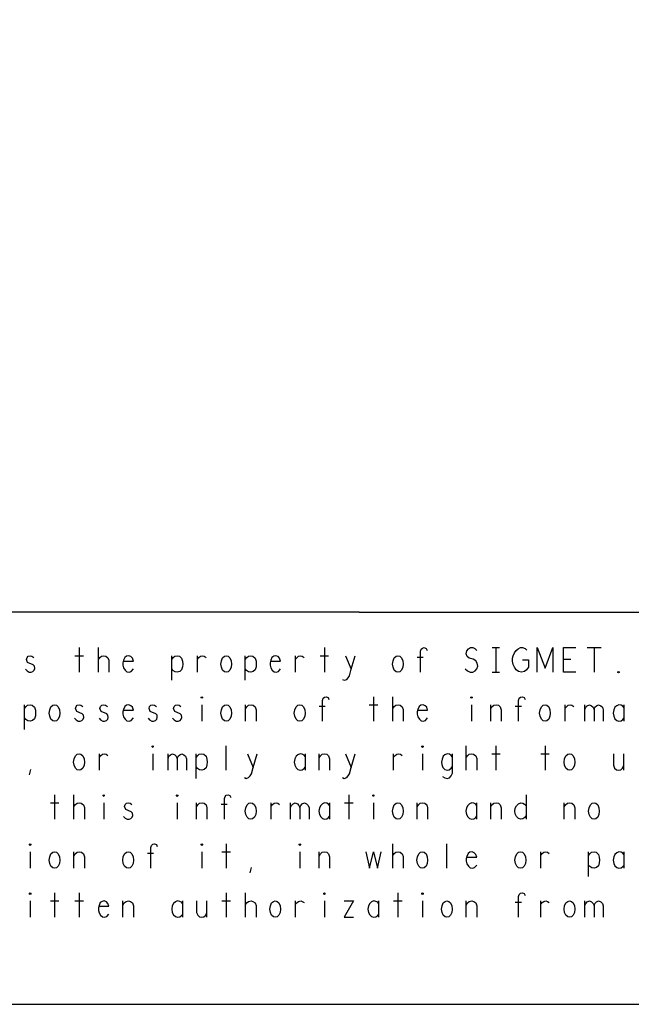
# Model space of a CAD drawing. Extents: x 179 to 509, y 207 to 417.
# Tile 10 of 14: x 433 to 458, y 207 to 248. Entities that reach past the tile are written whole.
import ezdxf

# ---------------------------------------------------------------- set-up
doc = ezdxf.new("R2010")
doc.units = 0
doc.layers.add('RVP8-IFD_G_bassy_art', color=2, linetype='CONTINUOUS')

msp = doc.modelspace()

# ---------------------------------------------------------------- linework, layer by layer
at = {"layer": 'RVP8-IFD_G_bassy_art'}
for points in [[(179.3, 207.35), (509.3, 207.35), (509.3, 417.35), (179.3, 417.35), (179.3, 207.35), (179.3, 207.35)], [(441.875, 220.9), (441.8, 220.917), (441.725, 220.983), (441.675, 221.1), (441.65, 221.233), (441.675, 221.367), (441.725, 221.483), (441.8, 221.55), (441.875, 221.567), (441.95, 221.55), (442.025, 221.483), (442.075, 221.367), (442.088, 221.233), (442.075, 221.1), (442.025, 220.983), (441.95, 220.917), (441.875, 220.9)], [(448.875, 220.9), (448.8, 220.917), (448.725, 220.983), (448.675, 221.1), (448.65, 221.233), (448.675, 221.367), (448.725, 221.483), (448.8, 221.55), (448.875, 221.567), (448.95, 221.55), (449.025, 221.483), (449.075, 221.367), (449.088, 221.233), (449.075, 221.1), (449.025, 220.983), (448.95, 220.917), (448.875, 220.9)], [(457.875, 220.867), (457.85, 220.883), (457.85, 220.917), (457.875, 220.933), (457.9, 220.917), (457.9, 220.883), (457.875, 220.867)], [(440.875, 219.833), (440.85, 219.85), (440.85, 219.883), (440.875, 219.9), (440.9, 219.883), (440.9, 219.85), (440.875, 219.833)], [(451.875, 219.833), (451.85, 219.85), (451.85, 219.883), (451.875, 219.9), (451.9, 219.883), (451.9, 219.85), (451.875, 219.833)], [(434.875, 218.9), (434.8, 218.917), (434.725, 218.983), (434.675, 219.1), (434.65, 219.233), (434.675, 219.367), (434.725, 219.483), (434.8, 219.55), (434.875, 219.567), (434.95, 219.55), (435.025, 219.483), (435.075, 219.367), (435.088, 219.233), (435.075, 219.1), (435.025, 218.983), (434.95, 218.917), (434.875, 218.9)], [(441.875, 218.9), (441.8, 218.917), (441.725, 218.983), (441.675, 219.1), (441.65, 219.233), (441.675, 219.367), (441.725, 219.483), (441.8, 219.55), (441.875, 219.567), (441.95, 219.55), (442.025, 219.483), (442.075, 219.367), (442.088, 219.233), (442.075, 219.1), (442.025, 218.983), (441.95, 218.917), (441.875, 218.9)], [(444.875, 218.9), (444.8, 218.917), (444.725, 218.983), (444.675, 219.1), (444.65, 219.233), (444.675, 219.367), (444.725, 219.483), (444.8, 219.55), (444.875, 219.567), (444.95, 219.55), (445.025, 219.483), (445.075, 219.367), (445.088, 219.233), (445.075, 219.1), (445.025, 218.983), (444.95, 218.917), (444.875, 218.9)], [(454.875, 218.9), (454.8, 218.917), (454.725, 218.983), (454.675, 219.1), (454.65, 219.233), (454.675, 219.367), (454.725, 219.483), (454.8, 219.55), (454.875, 219.567), (454.95, 219.55), (455.025, 219.483), (455.075, 219.367), (455.088, 219.233), (455.075, 219.1), (455.025, 218.983), (454.95, 218.917), (454.875, 218.9)], [(438.875, 217.833), (438.85, 217.85), (438.85, 217.883), (438.875, 217.9), (438.9, 217.883), (438.9, 217.85), (438.875, 217.833)], [(449.875, 217.833), (449.85, 217.85), (449.85, 217.883), (449.875, 217.9), (449.9, 217.883), (449.9, 217.85), (449.875, 217.833)], [(435.875, 216.9), (435.8, 216.917), (435.725, 216.983), (435.675, 217.1), (435.65, 217.233), (435.675, 217.367), (435.725, 217.483), (435.8, 217.55), (435.875, 217.567), (435.95, 217.55), (436.025, 217.483), (436.075, 217.367), (436.088, 217.233), (436.075, 217.1), (436.025, 216.983), (435.95, 216.917), (435.875, 216.9)], [(455.875, 216.9), (455.8, 216.917), (455.725, 216.983), (455.675, 217.1), (455.65, 217.233), (455.675, 217.367), (455.725, 217.483), (455.8, 217.55), (455.875, 217.567), (455.95, 217.55), (456.025, 217.483), (456.075, 217.367), (456.088, 217.233), (456.075, 217.1), (456.025, 216.983), (455.95, 216.917), (455.875, 216.9)], [(436.875, 215.833), (436.85, 215.85), (436.85, 215.883), (436.875, 215.9), (436.9, 215.883), (436.9, 215.85), (436.875, 215.833)], [(439.875, 215.833), (439.85, 215.85), (439.85, 215.883), (439.875, 215.9), (439.9, 215.883), (439.9, 215.85), (439.875, 215.833)], [(447.875, 215.833), (447.85, 215.85), (447.85, 215.883), (447.875, 215.9), (447.9, 215.883), (447.9, 215.85), (447.875, 215.833)], [(442.875, 214.9), (442.8, 214.917), (442.725, 214.983), (442.675, 215.1), (442.65, 215.233), (442.675, 215.367), (442.725, 215.483), (442.8, 215.55), (442.875, 215.567), (442.95, 215.55), (443.025, 215.483), (443.075, 215.367), (443.088, 215.233), (443.075, 215.1), (443.025, 214.983), (442.95, 214.917), (442.875, 214.9)], [(448.875, 214.9), (448.8, 214.917), (448.725, 214.983), (448.675, 215.1), (448.65, 215.233), (448.675, 215.367), (448.725, 215.483), (448.8, 215.55), (448.875, 215.567), (448.95, 215.55), (449.025, 215.483), (449.075, 215.367), (449.088, 215.233), (449.075, 215.1), (449.025, 214.983), (448.95, 214.917), (448.875, 214.9)], [(456.875, 214.9), (456.8, 214.917), (456.725, 214.983), (456.675, 215.1), (456.65, 215.233), (456.675, 215.367), (456.725, 215.483), (456.8, 215.55), (456.875, 215.567), (456.95, 215.55), (457.025, 215.483), (457.075, 215.367), (457.088, 215.233), (457.075, 215.1), (457.025, 214.983), (456.95, 214.917), (456.875, 214.9)], [(433.875, 213.833), (433.85, 213.85), (433.85, 213.883), (433.875, 213.9), (433.9, 213.883), (433.9, 213.85), (433.875, 213.833)], [(440.875, 213.833), (440.85, 213.85), (440.85, 213.883), (440.875, 213.9), (440.9, 213.883), (440.9, 213.85), (440.875, 213.833)], [(444.875, 213.833), (444.85, 213.85), (444.85, 213.883), (444.875, 213.9), (444.9, 213.883), (444.9, 213.85), (444.875, 213.833)], [(434.875, 212.9), (434.8, 212.917), (434.725, 212.983), (434.675, 213.1), (434.65, 213.233), (434.675, 213.367), (434.725, 213.483), (434.8, 213.55), (434.875, 213.567), (434.95, 213.55), (435.025, 213.483), (435.075, 213.367), (435.088, 213.233), (435.075, 213.1), (435.025, 212.983), (434.95, 212.917), (434.875, 212.9)], [(437.875, 212.9), (437.8, 212.917), (437.725, 212.983), (437.675, 213.1), (437.65, 213.233), (437.675, 213.367), (437.725, 213.483), (437.8, 213.55), (437.875, 213.567), (437.95, 213.55), (438.025, 213.483), (438.075, 213.367), (438.088, 213.233), (438.075, 213.1), (438.025, 212.983), (437.95, 212.917), (437.875, 212.9)], [(449.875, 212.9), (449.8, 212.917), (449.725, 212.983), (449.675, 213.1), (449.65, 213.233), (449.675, 213.367), (449.725, 213.483), (449.8, 213.55), (449.875, 213.567), (449.95, 213.55), (450.025, 213.483), (450.075, 213.367), (450.088, 213.233), (450.075, 213.1), (450.025, 212.983), (449.95, 212.917), (449.875, 212.9)], [(453.875, 212.9), (453.8, 212.917), (453.725, 212.983), (453.675, 213.1), (453.65, 213.233), (453.675, 213.367), (453.725, 213.483), (453.8, 213.55), (453.875, 213.567), (453.95, 213.55), (454.025, 213.483), (454.075, 213.367), (454.088, 213.233), (454.075, 213.1), (454.025, 212.983), (453.95, 212.917), (453.875, 212.9)], [(433.875, 211.833), (433.85, 211.85), (433.85, 211.883), (433.875, 211.9), (433.9, 211.883), (433.9, 211.85), (433.875, 211.833)], [(445.875, 211.833), (445.85, 211.85), (445.85, 211.883), (445.875, 211.9), (445.9, 211.883), (445.9, 211.85), (445.875, 211.833)], [(449.875, 211.833), (449.85, 211.85), (449.85, 211.883), (449.875, 211.9), (449.9, 211.883), (449.9, 211.85), (449.875, 211.833)], [(443.875, 210.9), (443.8, 210.917), (443.725, 210.983), (443.675, 211.1), (443.65, 211.233), (443.675, 211.367), (443.725, 211.483), (443.8, 211.55), (443.875, 211.567), (443.95, 211.55), (444.025, 211.483), (444.075, 211.367), (444.088, 211.233), (444.075, 211.1), (444.025, 210.983), (443.95, 210.917), (443.875, 210.9)], [(450.875, 210.9), (450.8, 210.917), (450.725, 210.983), (450.675, 211.1), (450.65, 211.233), (450.675, 211.367), (450.725, 211.483), (450.8, 211.55), (450.875, 211.567), (450.95, 211.55), (451.025, 211.483), (451.075, 211.367), (451.088, 211.233), (451.075, 211.1), (451.025, 210.983), (450.95, 210.917), (450.875, 210.9)], [(455.875, 210.9), (455.8, 210.917), (455.725, 210.983), (455.675, 211.1), (455.65, 211.233), (455.675, 211.367), (455.725, 211.483), (455.8, 211.55), (455.875, 211.567), (455.95, 211.55), (456.025, 211.483), (456.075, 211.367), (456.088, 211.233), (456.075, 211.1), (456.025, 210.983), (455.95, 210.917), (455.875, 210.9)]]:
    msp.add_lwpolyline(points, close=True, dxfattribs=at)
for points in [[(447.3, 223.35), (409.3, 223.35), (409.3, 207.35)], [(447.3, 223.35), (509.3, 223.35)], [(435.875, 221.9), (435.875, 220.9)], [(436.662, 220.9), (436.662, 221.9)], [(445.875, 221.9), (445.875, 220.9)], [(449.8, 220.9), (449.8, 221.75), (449.825, 221.833), (449.875, 221.883), (449.95, 221.9), (450.025, 221.867), (450.062, 221.783)], [(451.612, 221.033), (451.712, 220.95), (451.825, 220.9), (451.925, 220.9), (452.025, 220.95), (452.1, 221.033), (452.138, 221.15), (452.113, 221.267), (452.05, 221.367), (451.938, 221.433), (451.788, 221.467), (451.7, 221.533), (451.662, 221.65), (451.688, 221.767), (451.75, 221.85), (451.838, 221.9), (451.925, 221.9), (452.012, 221.867), (452.088, 221.783)], [(452.725, 221.9), (453.025, 221.9)], [(452.875, 221.9), (452.875, 220.9)], [(453.95, 221.4), (454.2, 221.4), (454.2, 221.1), (454.125, 221), (454.038, 220.933), (453.912, 220.9), (453.788, 220.933), (453.7, 221), (453.625, 221.1), (453.575, 221.217), (453.55, 221.35), (453.55, 221.467), (453.575, 221.567), (453.625, 221.683), (453.7, 221.783), (453.775, 221.85), (453.875, 221.9), (453.962, 221.9), (454.062, 221.867), (454.138, 221.8)], [(454.55, 220.9), (454.55, 221.9), (454.875, 221.067), (455.2, 221.9), (455.2, 220.9)], [(456.125, 220.9), (455.625, 220.9), (455.625, 221.9), (456.125, 221.9)], [(456.588, 221.9), (457.162, 221.9)], [(456.875, 221.9), (456.875, 220.9)], [(433.688, 221.017), (433.75, 220.95), (433.838, 220.9), (433.912, 220.9), (433.988, 220.933), (434.038, 220.983), (434.062, 221.05), (434.05, 221.15), (434, 221.2), (433.775, 221.3), (433.725, 221.417), (433.75, 221.5), (433.8, 221.55), (433.875, 221.567), (433.95, 221.55), (434.025, 221.5)], [(435.7, 221.567), (436.05, 221.567)], [(436.662, 221.417), (436.725, 221.5), (436.788, 221.55), (436.888, 221.567), (436.962, 221.55), (437.05, 221.483), (437.088, 221.383), (437.088, 220.9)], [(437.688, 221.35), (438.088, 221.35), (438.05, 221.467), (437.988, 221.533), (437.9, 221.567), (437.812, 221.55), (437.738, 221.5), (437.688, 221.383), (437.662, 221.283), (437.662, 221.183), (437.688, 221.083), (437.75, 220.983), (437.825, 220.917), (437.912, 220.9), (438, 220.933), (438.088, 221.033)], [(439.65, 220.567), (439.65, 221.567)], [(439.65, 221.417), (439.712, 221.5), (439.775, 221.55), (439.875, 221.567), (439.962, 221.55), (440.05, 221.467), (440.088, 221.35), (440.1, 221.233), (440.088, 221.117), (440.05, 221), (439.975, 220.933), (439.875, 220.9), (439.788, 220.917), (439.7, 220.967), (439.65, 221.033)], [(440.7, 220.9), (440.7, 221.567)], [(440.7, 221.433), (440.762, 221.5), (440.825, 221.55), (440.912, 221.567), (440.975, 221.55), (441.05, 221.5)], [(442.65, 220.567), (442.65, 221.567)], [(442.65, 221.417), (442.712, 221.5), (442.775, 221.55), (442.875, 221.567), (442.962, 221.55), (443.05, 221.467), (443.088, 221.35), (443.1, 221.233), (443.088, 221.117), (443.05, 221), (442.975, 220.933), (442.875, 220.9), (442.788, 220.917), (442.7, 220.967), (442.65, 221.033)], [(443.688, 221.35), (444.088, 221.35), (444.05, 221.467), (443.988, 221.533), (443.9, 221.567), (443.812, 221.55), (443.738, 221.5), (443.688, 221.383), (443.662, 221.283), (443.662, 221.183), (443.688, 221.083), (443.75, 220.983), (443.825, 220.917), (443.912, 220.9), (444, 220.933), (444.088, 221.033)], [(444.7, 220.9), (444.7, 221.567)], [(444.7, 221.433), (444.762, 221.5), (444.825, 221.55), (444.912, 221.567), (444.975, 221.55), (445.05, 221.5)], [(445.7, 221.567), (446.05, 221.567)], [(446.612, 220.6), (446.688, 220.567), (446.788, 220.6), (446.85, 220.667), (446.9, 220.75), (446.975, 221.017), (447.138, 221.567)], [(446.738, 221.567), (446.975, 221.017)], [(449.912, 221.5), (449.662, 221.5)], [(455.925, 221.417), (455.625, 221.417)], [(452.725, 220.9), (453.025, 220.9)], [(445.8, 218.9), (445.8, 219.75), (445.825, 219.833), (445.875, 219.883), (445.95, 219.9), (446.025, 219.867), (446.062, 219.783)], [(447.875, 219.9), (447.875, 218.9)], [(448.662, 218.9), (448.662, 219.9)], [(453.8, 218.9), (453.8, 219.75), (453.825, 219.833), (453.875, 219.883), (453.95, 219.9), (454.025, 219.867), (454.062, 219.783)], [(433.65, 218.567), (433.65, 219.567)], [(433.65, 219.417), (433.713, 219.5), (433.775, 219.55), (433.875, 219.567), (433.962, 219.55), (434.05, 219.467), (434.088, 219.35), (434.1, 219.233), (434.088, 219.117), (434.05, 219), (433.975, 218.933), (433.875, 218.9), (433.788, 218.917), (433.7, 218.967), (433.65, 219.033)], [(435.688, 219.017), (435.75, 218.95), (435.838, 218.9), (435.912, 218.9), (435.988, 218.933), (436.038, 218.983), (436.062, 219.05), (436.05, 219.15), (436, 219.2), (435.775, 219.3), (435.725, 219.417), (435.75, 219.5), (435.8, 219.55), (435.875, 219.567), (435.95, 219.55), (436.025, 219.5)], [(436.688, 219.017), (436.75, 218.95), (436.838, 218.9), (436.913, 218.9), (436.988, 218.933), (437.038, 218.983), (437.062, 219.05), (437.05, 219.15), (437, 219.2), (436.775, 219.3), (436.725, 219.417), (436.75, 219.5), (436.8, 219.55), (436.875, 219.567), (436.95, 219.55), (437.025, 219.5)], [(437.688, 219.35), (438.088, 219.35), (438.05, 219.467), (437.988, 219.533), (437.9, 219.567), (437.812, 219.55), (437.738, 219.5), (437.688, 219.383), (437.662, 219.283), (437.662, 219.183), (437.688, 219.083), (437.75, 218.983), (437.825, 218.917), (437.912, 218.9), (438, 218.933), (438.088, 219.033)], [(438.688, 219.017), (438.75, 218.95), (438.838, 218.9), (438.912, 218.9), (438.988, 218.933), (439.038, 218.983), (439.062, 219.05), (439.05, 219.15), (439, 219.2), (438.775, 219.3), (438.725, 219.417), (438.75, 219.5), (438.8, 219.55), (438.875, 219.567), (438.95, 219.55), (439.025, 219.5)], [(439.688, 219.017), (439.75, 218.95), (439.838, 218.9), (439.912, 218.9), (439.988, 218.933), (440.038, 218.983), (440.062, 219.05), (440.05, 219.15), (440, 219.2), (439.775, 219.3), (439.725, 219.417), (439.75, 219.5), (439.8, 219.55), (439.875, 219.567), (439.95, 219.55), (440.025, 219.5)], [(440.875, 219.567), (440.875, 218.9)], [(442.662, 218.9), (442.662, 219.567)], [(442.662, 219.4), (442.712, 219.483), (442.788, 219.55), (442.888, 219.567), (442.975, 219.55), (443.05, 219.483), (443.088, 219.367), (443.088, 218.9)], [(445.912, 219.5), (445.662, 219.5)], [(447.7, 219.567), (448.05, 219.567)], [(448.662, 219.417), (448.725, 219.5), (448.788, 219.55), (448.888, 219.567), (448.962, 219.55), (449.05, 219.483), (449.088, 219.383), (449.088, 218.9)], [(449.688, 219.35), (450.088, 219.35), (450.05, 219.467), (449.988, 219.533), (449.9, 219.567), (449.812, 219.55), (449.738, 219.5), (449.688, 219.383), (449.662, 219.283), (449.662, 219.183), (449.688, 219.083), (449.75, 218.983), (449.825, 218.917), (449.912, 218.9), (450, 218.933), (450.088, 219.033)], [(451.875, 219.567), (451.875, 218.9)], [(452.662, 218.9), (452.662, 219.567)], [(452.662, 219.4), (452.712, 219.483), (452.788, 219.55), (452.888, 219.567), (452.975, 219.55), (453.05, 219.483), (453.088, 219.367), (453.088, 218.9)], [(453.912, 219.5), (453.662, 219.5)], [(455.7, 218.9), (455.7, 219.567)], [(455.7, 219.433), (455.762, 219.5), (455.825, 219.55), (455.912, 219.567), (455.975, 219.55), (456.05, 219.5)], [(456.5, 218.9), (456.5, 219.567)], [(456.5, 219.383), (456.537, 219.467), (456.6, 219.533), (456.688, 219.567), (456.775, 219.533), (456.838, 219.467), (456.875, 219.383), (456.875, 218.9)], [(456.875, 219.383), (456.913, 219.467), (456.975, 219.533), (457.062, 219.567), (457.15, 219.533), (457.213, 219.467), (457.25, 219.367), (457.25, 218.9)], [(458.1, 219.45), (458.05, 219.517), (457.975, 219.55), (457.888, 219.567), (457.8, 219.533), (457.725, 219.467), (457.675, 219.367), (457.65, 219.233), (457.675, 219.1), (457.725, 219), (457.8, 218.933), (457.888, 218.9), (457.975, 218.917), (458.05, 218.967), (458.1, 219.033)], [(458.1, 218.9), (458.1, 219.567)], [(441.875, 216.9), (441.875, 217.9)], [(451.662, 216.9), (451.662, 217.9)], [(452.875, 217.9), (452.875, 216.9)], [(454.875, 217.9), (454.875, 216.9)], [(436.7, 216.9), (436.7, 217.567)], [(436.7, 217.433), (436.762, 217.5), (436.825, 217.55), (436.913, 217.567), (436.975, 217.55), (437.05, 217.5)], [(438.875, 217.567), (438.875, 216.9)], [(439.5, 216.9), (439.5, 217.567)], [(439.5, 217.383), (439.537, 217.467), (439.6, 217.533), (439.688, 217.567), (439.775, 217.533), (439.838, 217.467), (439.875, 217.383), (439.875, 216.9)], [(439.875, 217.383), (439.912, 217.467), (439.975, 217.533), (440.062, 217.567), (440.15, 217.533), (440.213, 217.467), (440.25, 217.367), (440.25, 216.9)], [(440.65, 216.567), (440.65, 217.567)], [(440.65, 217.417), (440.712, 217.5), (440.775, 217.55), (440.875, 217.567), (440.962, 217.55), (441.05, 217.467), (441.088, 217.35), (441.1, 217.233), (441.088, 217.117), (441.05, 217), (440.975, 216.933), (440.875, 216.9), (440.788, 216.917), (440.7, 216.967), (440.65, 217.033)], [(442.613, 216.6), (442.688, 216.567), (442.788, 216.6), (442.85, 216.667), (442.9, 216.75), (442.975, 217.017), (443.138, 217.567)], [(442.738, 217.567), (442.975, 217.017)], [(445.1, 217.45), (445.05, 217.517), (444.975, 217.55), (444.888, 217.567), (444.8, 217.533), (444.725, 217.467), (444.675, 217.367), (444.65, 217.233), (444.675, 217.1), (444.725, 217), (444.8, 216.933), (444.888, 216.9), (444.975, 216.917), (445.05, 216.967), (445.1, 217.033)], [(445.1, 216.9), (445.1, 217.567)], [(445.662, 216.9), (445.662, 217.567)], [(445.662, 217.4), (445.712, 217.483), (445.788, 217.55), (445.888, 217.567), (445.975, 217.55), (446.05, 217.483), (446.088, 217.367), (446.088, 216.9)], [(446.612, 216.6), (446.688, 216.567), (446.788, 216.6), (446.85, 216.667), (446.9, 216.75), (446.975, 217.017), (447.138, 217.567)], [(446.738, 217.567), (446.975, 217.017)], [(448.7, 216.9), (448.7, 217.567)], [(448.7, 217.433), (448.762, 217.5), (448.825, 217.55), (448.912, 217.567), (448.975, 217.55), (449.05, 217.5)], [(449.875, 217.567), (449.875, 216.9)], [(451.1, 217.433), (451.05, 217.5), (450.975, 217.55), (450.888, 217.567), (450.788, 217.533), (450.725, 217.467), (450.675, 217.35), (450.65, 217.233), (450.662, 217.133), (450.712, 217.017), (450.788, 216.933), (450.888, 216.9), (450.962, 216.917), (451.05, 216.983), (451.1, 217.05)], [(450.7, 216.65), (450.788, 216.583), (450.888, 216.567), (450.975, 216.583), (451.05, 216.667), (451.1, 216.783), (451.1, 217.567)], [(451.662, 217.417), (451.725, 217.5), (451.788, 217.55), (451.888, 217.567), (451.962, 217.55), (452.05, 217.483), (452.088, 217.383), (452.088, 216.9)], [(452.7, 217.567), (453.05, 217.567)], [(454.7, 217.567), (455.05, 217.567)], [(457.662, 217.567), (457.662, 217.1), (457.712, 216.983), (457.788, 216.917), (457.875, 216.9), (457.962, 216.917), (458.038, 216.983), (458.088, 217.1)], [(458.088, 216.9), (458.088, 217.567)], [(433.85, 216.717), (433.9, 216.933)], [(434.875, 215.9), (434.875, 214.9)], [(435.662, 214.9), (435.662, 215.9)], [(441.8, 214.9), (441.8, 215.75), (441.825, 215.833), (441.875, 215.883), (441.95, 215.9), (442.025, 215.867), (442.062, 215.783)], [(446.875, 215.9), (446.875, 214.9)], [(454.1, 215.9), (454.1, 214.9)], [(434.7, 215.567), (435.05, 215.567)], [(435.662, 215.417), (435.725, 215.5), (435.788, 215.55), (435.888, 215.567), (435.962, 215.55), (436.05, 215.483), (436.088, 215.383), (436.088, 214.9)], [(436.875, 215.567), (436.875, 214.9)], [(437.688, 215.017), (437.75, 214.95), (437.838, 214.9), (437.912, 214.9), (437.988, 214.933), (438.038, 214.983), (438.062, 215.05), (438.05, 215.15), (438, 215.2), (437.775, 215.3), (437.725, 215.417), (437.75, 215.5), (437.8, 215.55), (437.875, 215.567), (437.95, 215.55), (438.025, 215.5)], [(439.875, 215.567), (439.875, 214.9)], [(440.662, 214.9), (440.662, 215.567)], [(440.662, 215.4), (440.712, 215.483), (440.788, 215.55), (440.888, 215.567), (440.975, 215.55), (441.05, 215.483), (441.088, 215.367), (441.088, 214.9)], [(441.913, 215.5), (441.662, 215.5)], [(443.7, 214.9), (443.7, 215.567)], [(443.7, 215.433), (443.762, 215.5), (443.825, 215.55), (443.912, 215.567), (443.975, 215.55), (444.05, 215.5)], [(444.5, 214.9), (444.5, 215.567)], [(444.5, 215.383), (444.537, 215.467), (444.6, 215.533), (444.688, 215.567), (444.775, 215.533), (444.838, 215.467), (444.875, 215.383), (444.875, 214.9)], [(444.875, 215.383), (444.912, 215.467), (444.975, 215.533), (445.062, 215.567), (445.15, 215.533), (445.213, 215.467), (445.25, 215.367), (445.25, 214.9)], [(446.1, 215.45), (446.05, 215.517), (445.975, 215.55), (445.888, 215.567), (445.8, 215.533), (445.725, 215.467), (445.675, 215.367), (445.65, 215.233), (445.675, 215.1), (445.725, 215), (445.8, 214.933), (445.888, 214.9), (445.975, 214.917), (446.05, 214.967), (446.1, 215.033)], [(446.1, 214.9), (446.1, 215.567)], [(446.7, 215.567), (447.05, 215.567)], [(447.875, 215.567), (447.875, 214.9)], [(449.662, 214.9), (449.662, 215.567)], [(449.662, 215.4), (449.712, 215.483), (449.788, 215.55), (449.888, 215.567), (449.975, 215.55), (450.05, 215.483), (450.088, 215.367), (450.088, 214.9)], [(452.1, 215.45), (452.05, 215.517), (451.975, 215.55), (451.888, 215.567), (451.8, 215.533), (451.725, 215.467), (451.675, 215.367), (451.65, 215.233), (451.675, 215.1), (451.725, 215), (451.8, 214.933), (451.888, 214.9), (451.975, 214.917), (452.05, 214.967), (452.1, 215.033)], [(452.1, 214.9), (452.1, 215.567)], [(452.662, 214.9), (452.662, 215.567)], [(452.662, 215.4), (452.712, 215.483), (452.788, 215.55), (452.888, 215.567), (452.975, 215.55), (453.05, 215.483), (453.088, 215.367), (453.088, 214.9)], [(454.1, 215.05), (454.05, 214.967), (453.975, 214.917), (453.888, 214.9), (453.788, 214.933), (453.713, 215.017), (453.662, 215.117), (453.65, 215.233), (453.662, 215.35), (453.713, 215.45), (453.788, 215.533), (453.888, 215.567), (453.975, 215.55), (454.038, 215.517), (454.1, 215.45)], [(455.662, 214.9), (455.662, 215.567)], [(455.662, 215.4), (455.712, 215.483), (455.788, 215.55), (455.888, 215.567), (455.975, 215.55), (456.05, 215.483), (456.088, 215.367), (456.088, 214.9)], [(438.8, 212.9), (438.8, 213.75), (438.825, 213.833), (438.875, 213.883), (438.95, 213.9), (439.025, 213.867), (439.062, 213.783)], [(441.875, 213.9), (441.875, 212.9)], [(448.662, 212.9), (448.662, 213.9)], [(450.875, 212.9), (450.875, 213.9)], [(433.875, 213.567), (433.875, 212.9)], [(435.662, 212.9), (435.662, 213.567)], [(435.662, 213.4), (435.712, 213.483), (435.788, 213.55), (435.888, 213.567), (435.975, 213.55), (436.05, 213.483), (436.088, 213.367), (436.088, 212.9)], [(438.912, 213.5), (438.662, 213.5)], [(440.875, 213.567), (440.875, 212.9)], [(441.7, 213.567), (442.05, 213.567)], [(444.875, 213.567), (444.875, 212.9)], [(445.662, 212.9), (445.662, 213.567)], [(445.662, 213.4), (445.712, 213.483), (445.788, 213.55), (445.888, 213.567), (445.975, 213.55), (446.05, 213.483), (446.088, 213.367), (446.088, 212.9)], [(447.562, 213.567), (447.712, 212.9), (447.875, 213.567), (448.038, 212.9), (448.188, 213.567)], [(448.662, 213.417), (448.725, 213.5), (448.788, 213.55), (448.888, 213.567), (448.962, 213.55), (449.05, 213.483), (449.088, 213.383), (449.088, 212.9)], [(451.688, 213.35), (452.088, 213.35), (452.05, 213.467), (451.988, 213.533), (451.9, 213.567), (451.812, 213.55), (451.738, 213.5), (451.688, 213.383), (451.662, 213.283), (451.662, 213.183), (451.688, 213.083), (451.75, 212.983), (451.825, 212.917), (451.913, 212.9), (452, 212.933), (452.088, 213.033)], [(454.7, 212.9), (454.7, 213.567)], [(454.7, 213.433), (454.762, 213.5), (454.825, 213.55), (454.912, 213.567), (454.975, 213.55), (455.05, 213.5)], [(456.65, 212.567), (456.65, 213.567)], [(456.65, 213.417), (456.712, 213.5), (456.775, 213.55), (456.875, 213.567), (456.962, 213.55), (457.05, 213.467), (457.088, 213.35), (457.1, 213.233), (457.088, 213.117), (457.05, 213), (456.975, 212.933), (456.875, 212.9), (456.788, 212.917), (456.7, 212.967), (456.65, 213.033)], [(458.1, 213.45), (458.05, 213.517), (457.975, 213.55), (457.888, 213.567), (457.8, 213.533), (457.725, 213.467), (457.675, 213.367), (457.65, 213.233), (457.675, 213.1), (457.725, 213), (457.8, 212.933), (457.888, 212.9), (457.975, 212.917), (458.05, 212.967), (458.1, 213.033)], [(458.1, 212.9), (458.1, 213.567)], [(442.85, 212.717), (442.9, 212.933)], [(434.875, 211.9), (434.875, 210.9)], [(435.875, 211.9), (435.875, 210.9)], [(441.875, 211.9), (441.875, 210.9)], [(442.662, 210.9), (442.662, 211.9)], [(448.875, 211.9), (448.875, 210.9)], [(453.8, 210.9), (453.8, 211.75), (453.825, 211.833), (453.875, 211.883), (453.95, 211.9), (454.025, 211.867), (454.062, 211.783)], [(433.875, 211.567), (433.875, 210.9)], [(434.7, 211.567), (435.05, 211.567)], [(435.7, 211.567), (436.05, 211.567)], [(436.688, 211.35), (437.088, 211.35), (437.05, 211.467), (436.988, 211.533), (436.9, 211.567), (436.812, 211.55), (436.738, 211.5), (436.688, 211.383), (436.662, 211.283), (436.662, 211.183), (436.688, 211.083), (436.75, 210.983), (436.825, 210.917), (436.913, 210.9), (437, 210.933), (437.088, 211.033)], [(437.662, 210.9), (437.662, 211.567)], [(437.662, 211.4), (437.712, 211.483), (437.788, 211.55), (437.888, 211.567), (437.975, 211.55), (438.05, 211.483), (438.088, 211.367), (438.088, 210.9)], [(440.1, 211.45), (440.05, 211.517), (439.975, 211.55), (439.888, 211.567), (439.8, 211.533), (439.725, 211.467), (439.675, 211.367), (439.65, 211.233), (439.675, 211.1), (439.725, 211), (439.8, 210.933), (439.888, 210.9), (439.975, 210.917), (440.05, 210.967), (440.1, 211.033)], [(440.1, 210.9), (440.1, 211.567)], [(440.662, 211.567), (440.662, 211.1), (440.712, 210.983), (440.788, 210.917), (440.875, 210.9), (440.962, 210.917), (441.038, 210.983), (441.088, 211.1)], [(441.088, 210.9), (441.088, 211.567)], [(441.7, 211.567), (442.05, 211.567)], [(442.662, 211.417), (442.725, 211.5), (442.788, 211.55), (442.888, 211.567), (442.962, 211.55), (443.05, 211.483), (443.088, 211.383), (443.088, 210.9)], [(444.7, 210.9), (444.7, 211.567)], [(444.7, 211.433), (444.762, 211.5), (444.825, 211.55), (444.912, 211.567), (444.975, 211.55), (445.05, 211.5)], [(445.875, 211.567), (445.875, 210.9)], [(446.688, 211.567), (447.062, 211.567), (446.688, 210.9), (447.062, 210.9)], [(448.1, 211.45), (448.05, 211.517), (447.975, 211.55), (447.888, 211.567), (447.8, 211.533), (447.725, 211.467), (447.675, 211.367), (447.65, 211.233), (447.675, 211.1), (447.725, 211), (447.8, 210.933), (447.888, 210.9), (447.975, 210.917), (448.05, 210.967), (448.1, 211.033)], [(448.1, 210.9), (448.1, 211.567)], [(448.7, 211.567), (449.05, 211.567)], [(449.875, 211.567), (449.875, 210.9)], [(451.662, 210.9), (451.662, 211.567)], [(451.662, 211.4), (451.712, 211.483), (451.788, 211.55), (451.888, 211.567), (451.975, 211.55), (452.05, 211.483), (452.088, 211.367), (452.088, 210.9)], [(453.912, 211.5), (453.662, 211.5)], [(454.7, 210.9), (454.7, 211.567)], [(454.7, 211.433), (454.762, 211.5), (454.825, 211.55), (454.912, 211.567), (454.975, 211.55), (455.05, 211.5)], [(456.5, 210.9), (456.5, 211.567)], [(456.5, 211.383), (456.537, 211.467), (456.6, 211.533), (456.688, 211.567), (456.775, 211.533), (456.838, 211.467), (456.875, 211.383), (456.875, 210.9)], [(456.875, 211.383), (456.913, 211.467), (456.975, 211.533), (457.062, 211.567), (457.15, 211.533), (457.213, 211.467), (457.25, 211.367), (457.25, 210.9)]]:
    msp.add_lwpolyline(points, dxfattribs=at)

doc.saveas('drawing.dxf')
